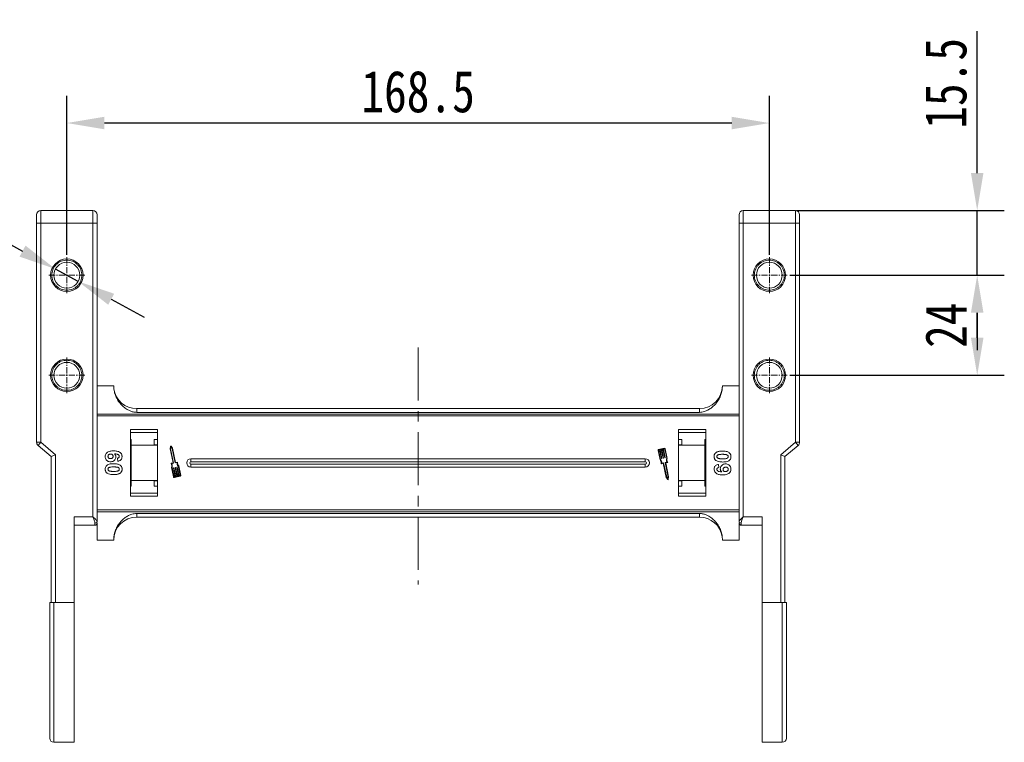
# Model space of a CAD drawing. Header units: millimetres. Extents: x -623 to 852, y 50 to 1083.
# Tile 13 of 72: x -453 to -217, y 607 to 781. Entities that reach past the tile are written whole.
import ezdxf

# ---------------------------------------------------------------- set-up
doc = ezdxf.new("R2010")
doc.units = ezdxf.units.MM
doc.linetypes.add('CENTER', pattern=[0.6, 0.375, -0.075, 0.075, -0.075])
doc.linetypes.add('CENTERX2', pattern=[20.32, 12.7, -2.54, 2.54, -2.54])
doc.styles.get("Standard").update_dxf_attribs({"font": '仿宋_GB2312.ttf', "width": 0.8})
doc.dimstyles.new('ISO-45.1', dxfattribs={"dimtxt": 10, "dimasz": 9, "dimexe": 6.5, "dimexo": 0.625, "dimgap": 2.5, "dimtad": 1, "dimtoh": 1, "dimdsep": 46, "dimtxsty": 'Standard', "dimcen": 2.5, "dimadec": 0, "dimazin": 0, "dimtfac": 1, "dimtmove": 0, "dimatfit": 3, "dimfxl": 0, "dimarcsym": 0})
doc.dimstyles.new('副本 ISO-45.1', dxfattribs={"dimtxt": 10, "dimasz": 9, "dimexe": 6.5, "dimexo": 0.625, "dimgap": 2.5, "dimtad": 1, "dimdsep": 46, "dimtxsty": 'Standard', "dimcen": 2.5, "dimadec": 0, "dimazin": 0, "dimtfac": 1, "dimtmove": 0, "dimatfit": 3, "dimfxl": 0, "dimarcsym": 0})

# ---------------------------------------------------------------- blocks, each defined once
blk = doc.blocks.new('*D2999')
at = {"color": 0, "lineweight": -2}
for p, q in [((-268.25, 719.38), (-216.8, 719.38)), ((-223.3, 704.38), (-223.3, 710.38)), ((-268.25, 695.38), (-216.8, 695.38))]:
    blk.add_line(p, q, dxfattribs=at)
at = {"color": 0, "lineweight": 9}
for points in [[(-224.8, 710.38), (-221.8, 710.38), (-223.3, 719.38)], [(-224.8, 704.38), (-221.8, 704.38), (-223.3, 695.38)]]:
    blk.add_solid(points, dxfattribs=at)
at = {"layer": 'Defpoints', "color": 0, "lineweight": 9}
for p in [(-268.87, 719.38), (-223.3, 719.38), (-268.87, 695.38)]:
    blk.add_point(p, dxfattribs=at)
at = {"color": 0, "lineweight": 9, "insert": (-230.8, 707.38), "char_height": 10, "attachment_point": 5, "rotation": 90}
blk.add_mtext('24', dxfattribs=at)
blk = doc.blocks.new('*D3000')
at = {"color": 0, "lineweight": -2}
for p, q in [((-223.3, 743.88), (-223.3, 777.86)), ((-266.61, 734.88), (-216.8, 734.88)), ((-223.3, 719.38), (-223.3, 734.88)), ((-268.25, 719.38), (-216.8, 719.38)), ((-223.3, 710.38), (-223.3, 701.38))]:
    blk.add_line(p, q, dxfattribs=at)
at = {"color": 0, "lineweight": 9}
for points in [[(-224.8, 743.88), (-221.8, 743.88), (-223.3, 734.88)], [(-224.8, 710.38), (-221.8, 710.38), (-223.3, 719.38)]]:
    blk.add_solid(points, dxfattribs=at)
at = {"layer": 'Defpoints', "color": 0, "lineweight": 9}
for p in [(-267.23, 734.88), (-223.3, 734.88), (-268.87, 719.38)]:
    blk.add_point(p, dxfattribs=at)
at = {"color": 0, "lineweight": 9, "insert": (-230.8, 765.37), "char_height": 10, "attachment_point": 5, "rotation": 90}
blk.add_mtext('15.5', dxfattribs=at)
blk = doc.blocks.new('*D3001')
at = {"color": 0, "lineweight": -2}
for p, q in [((-441.66, 724.29), (-441.66, 762.36)), ((-273.16, 724.29), (-273.16, 762.36)), ((-282.16, 755.86), (-432.66, 755.86))]:
    blk.add_line(p, q, dxfattribs=at)
at = {"color": 0, "lineweight": 9}
for points in [[(-432.66, 757.36), (-432.66, 754.36), (-441.66, 755.86)], [(-282.16, 757.36), (-282.16, 754.36), (-273.16, 755.86)]]:
    blk.add_solid(points, dxfattribs=at)
at = {"layer": 'Defpoints', "color": 0, "lineweight": 9}
for p in [(-441.66, 755.86), (-441.66, 723.67), (-273.16, 723.67)]:
    blk.add_point(p, dxfattribs=at)
at = {"color": 0, "lineweight": 9, "insert": (-357.41, 763.36), "char_height": 10, "attachment_point": 5}
blk.add_mtext('168.5', dxfattribs=at)
blk = doc.blocks.new('*D3009')
at = {"color": 0, "lineweight": -2}
for p, q in [((-489.72, 732.59), (-466.02, 732.59)), ((-466.02, 732.59), (-452.3, 725.15)), ((-438.94, 717.9), (-444.39, 720.86)), ((-431.03, 713.61), (-423.11, 709.32))]:
    blk.add_line(p, q, dxfattribs=at)
at = {"color": 0, "lineweight": 9}
for points in [[(-451.58, 726.47), (-453.01, 723.83), (-444.39, 720.86)], [(-430.31, 714.93), (-431.74, 712.29), (-438.94, 717.9)]]:
    blk.add_solid(points, dxfattribs=at)
at = {"layer": 'Defpoints', "color": 0, "lineweight": 9}
for p in [(-444.39, 720.86), (-438.94, 717.9)]:
    blk.add_point(p, dxfattribs=at)
at = {"color": 0, "lineweight": 9, "insert": (-479.12, 740.09), "char_height": 10, "attachment_point": 5}
blk.add_mtext('∅6.2', dxfattribs=at)

msp = doc.modelspace()

# ---------------------------------------------------------------- linework, layer by layer
at = {"color": 7, "linetype": 'Continuous', "lineweight": 15}
for p, q in [((-447.912, 734.88), (-447.912, 731.88)), ((-435.412, 734.88), (-447.912, 734.88)), ((-435.412, 734.88), (-435.412, 731.88)), ((-279.412, 731.88), (-279.412, 734.88)), ((-266.912, 734.88), (-279.412, 734.88)), ((-266.912, 731.88), (-266.912, 734.88)), ((-448.912, 731.88), (-447.912, 731.88)), ((-448.912, 731.88), (-448.912, 679.34)), ((-447.912, 679.34), (-447.912, 731.88)), ((-447.912, 731.88), (-435.412, 731.88)), ((-435.412, 731.88), (-435.412, 661.443)), ((-435.412, 731.88), (-434.412, 731.88)), ((-434.412, 660.325), (-434.412, 731.88)), ((-280.412, 731.88), (-280.412, 660.325)), ((-279.412, 731.88), (-280.412, 731.88)), ((-279.412, 661.443), (-279.412, 731.88)), ((-279.412, 731.88), (-266.912, 731.88)), ((-266.912, 731.88), (-266.912, 679.34)), ((-265.912, 731.88), (-266.912, 731.88)), ((-265.912, 679.34), (-265.912, 731.88)), ((-434.412, 692.88), (-430.412, 692.88)), ((-280.412, 692.88), (-284.412, 692.88)), ((-424.912, 687.38), (-424.912, 686.494)), ((-357.412, 687.38), (-424.912, 687.38)), ((-289.912, 687.38), (-357.412, 687.38)), ((-289.912, 687.38), (-289.912, 686.494)), ((-357.412, 686.087), (-434.412, 686.087)), ((-434.412, 685.668), (-357.412, 685.668)), ((-424.912, 686.494), (-357.412, 686.494)), ((-357.412, 686.494), (-289.912, 686.494)), ((-280.412, 686.087), (-357.412, 686.087)), ((-357.412, 685.668), (-280.412, 685.668)), ((-426.412, 682.38), (-426.412, 666.38)), ((-419.912, 682.38), (-426.412, 682.38)), ((-426.412, 681.63), (-419.912, 681.63)), ((-419.912, 666.38), (-419.912, 682.38)), ((-294.912, 682.38), (-294.912, 666.38)), ((-288.412, 682.38), (-294.912, 682.38)), ((-294.912, 681.63), (-288.412, 681.63)), ((-288.412, 666.38), (-288.412, 682.38)), ((-447.912, 679.34), (-448.912, 679.34)), ((-447.912, 679.34), (-448.563, 678.58)), ((-448.563, 678.58), (-445.412, 675.88)), ((-444.412, 676.34), (-447.912, 679.34)), ((-426.412, 679.993), (-426.212, 679.993)), ((-426.212, 678.63), (-426.212, 679.993)), ((-419.912, 678.63), (-426.212, 678.63)), ((-426.212, 678.63), (-426.212, 670.13)), ((-419.912, 679.993), (-420.712, 679.993)), ((-420.712, 679.993), (-420.712, 678.676)), ((-420.712, 678.676), (-419.912, 678.676)), ((-416.777, 678.369), (-416.895, 677.767)), ((-416.688, 678.21), (-416.775, 677.768)), ((-416.43, 677.841), (-416.688, 678.21)), ((-416.32, 677.889), (-416.671, 678.391)), ((-415.699, 674.38), (-416.43, 677.841)), ((-415.602, 674.49), (-416.32, 677.889)), ((-298.349, 677.876), (-299.728, 677.585)), ((-294.112, 679.993), (-294.912, 679.993)), ((-294.912, 678.676), (-294.112, 678.676)), ((-288.612, 678.63), (-294.912, 678.63)), ((-294.112, 678.676), (-294.112, 679.993)), ((-288.612, 679.993), (-288.412, 679.993)), ((-288.612, 679.993), (-288.612, 678.63)), ((-288.612, 670.13), (-288.612, 678.63)), ((-266.912, 679.34), (-270.412, 676.34)), ((-269.412, 675.88), (-266.261, 678.58)), ((-266.912, 679.34), (-265.912, 679.34)), ((-266.261, 678.58), (-266.912, 679.34)), ((-445.412, 675.88), (-444.412, 676.34)), ((-445.412, 675.88), (-445.412, 640.88)), ((-444.412, 640.88), (-444.412, 676.34)), ((-429.456, 674.739), (-429.54, 675.508)), ((-416.895, 677.767), (-416.183, 674.398)), ((-416.775, 677.768), (-416.043, 674.307)), ((-299.864, 677.376), (-299.383, 675.098)), ((-299.749, 677.4), (-299.275, 675.158)), ((-299.474, 677.519), (-299.704, 677.47)), ((-299.034, 675.436), (-299.474, 677.519)), ((-299.072, 677.604), (-299.359, 677.543)), ((-299.359, 677.543), (-298.919, 675.46)), ((-298.632, 675.521), (-299.072, 677.604)), ((-298.67, 677.689), (-298.957, 677.628)), ((-298.957, 677.628), (-298.517, 675.545)), ((-298.23, 675.606), (-298.67, 677.689)), ((-298.54, 675.51), (-298.597, 675.498)), ((-298.325, 677.761), (-298.555, 677.713)), ((-298.555, 677.713), (-298.115, 675.63)), ((-297.782, 675.473), (-298.255, 677.716)), ((-298.137, 675.595), (-298.195, 675.583)), ((-297.659, 675.462), (-298.141, 677.74)), ((-270.412, 676.34), (-270.412, 640.88)), ((-269.412, 675.88), (-270.412, 676.34)), ((-269.412, 640.88), (-269.412, 675.88)), ((-416.205, 674.363), (-416.621, 674.275)), ((-416.55, 673.298), (-416.069, 671.019)), ((-416.066, 674.272), (-416.51, 674.178)), ((-416.428, 673.286), (-415.954, 671.043)), ((-415.655, 671.047), (-416.095, 673.129)), ((-416.072, 673.164), (-416.015, 673.176)), ((-415.98, 673.154), (-415.54, 671.071)), ((-415.253, 671.132), (-415.693, 673.214)), ((-415.67, 673.249), (-415.612, 673.261)), ((-415.22, 674.451), (-415.664, 674.357)), ((-415.158, 674.584), (-415.602, 674.49)), ((-415.578, 673.239), (-415.138, 671.156)), ((-414.85, 671.217), (-415.29, 673.299)), ((-415.268, 673.334), (-415.21, 673.346)), ((-415.175, 673.323), (-414.735, 671.241)), ((-414.46, 671.359), (-414.934, 673.602)), ((-414.345, 671.383), (-414.827, 673.662)), ((-357.412, 675.38), (-411.912, 675.38)), ((-411.912, 674.665), (-411.912, 675.38)), ((-357.412, 674.665), (-411.912, 674.665)), ((-411.912, 673.38), (-411.912, 674.095)), ((-411.912, 674.095), (-357.412, 674.095)), ((-411.912, 673.38), (-357.412, 673.38)), ((-302.912, 675.38), (-357.412, 675.38)), ((-302.912, 674.665), (-357.412, 674.665)), ((-357.412, 674.095), (-302.912, 674.095)), ((-357.412, 673.38), (-302.912, 673.38)), ((-302.912, 675.38), (-302.912, 674.665)), ((-302.912, 673.38), (-302.912, 674.095)), ((-299.052, 674.175), (-298.608, 674.269)), ((-298.942, 675.425), (-298.999, 675.413)), ((-298.99, 674.309), (-298.546, 674.402)), ((-298.608, 674.269), (-297.89, 670.871)), ((-298.511, 674.38), (-297.78, 670.918)), ((-297.435, 670.991), (-298.166, 674.453)), ((-298.143, 674.487), (-297.699, 674.581)), ((-297.315, 670.992), (-298.027, 674.362)), ((-298.004, 674.397), (-297.589, 674.485)), ((-285.368, 674.021), (-285.284, 673.252)), ((-415.885, 670.998), (-415.655, 671.047)), ((-415.86, 670.883), (-414.481, 671.175)), ((-415.54, 671.071), (-415.253, 671.132)), ((-415.138, 671.156), (-414.85, 671.217)), ((-414.735, 671.241), (-414.506, 671.289)), ((-297.89, 670.871), (-297.539, 670.369)), ((-297.78, 670.918), (-297.521, 670.549)), ((-297.521, 670.549), (-297.435, 670.991)), ((-297.433, 670.391), (-297.315, 670.992)), ((-426.212, 668.766), (-426.412, 668.766)), ((-426.212, 670.13), (-419.912, 670.13)), ((-426.212, 668.766), (-426.212, 670.13)), ((-419.912, 670.084), (-420.712, 670.084)), ((-420.712, 670.084), (-420.712, 668.766)), ((-420.712, 668.766), (-419.912, 668.766)), ((-294.912, 670.13), (-288.612, 670.13)), ((-294.112, 670.084), (-294.912, 670.084)), ((-294.912, 668.766), (-294.112, 668.766)), ((-294.112, 668.766), (-294.112, 670.084)), ((-288.612, 670.13), (-288.612, 668.766)), ((-288.412, 668.766), (-288.612, 668.766)), ((-419.912, 667.13), (-426.412, 667.13)), ((-426.412, 666.38), (-419.912, 666.38)), ((-288.412, 667.13), (-294.912, 667.13)), ((-294.912, 666.38), (-288.412, 666.38)), ((-439.912, 661.443), (-439.912, 640.88)), ((-435.412, 661.443), (-439.912, 661.443)), ((-357.412, 663.092), (-434.412, 663.092)), ((-434.412, 662.673), (-357.412, 662.673)), ((-357.412, 662.265), (-424.912, 662.265)), ((-424.912, 662.265), (-424.912, 661.38)), ((-424.912, 661.38), (-357.412, 661.38)), ((-280.412, 663.092), (-357.412, 663.092)), ((-357.412, 662.673), (-280.412, 662.673)), ((-289.912, 662.265), (-357.412, 662.265)), ((-357.412, 661.38), (-289.912, 661.38)), ((-289.912, 661.38), (-289.912, 662.265)), ((-274.912, 661.443), (-279.412, 661.443)), ((-274.912, 640.88), (-274.912, 661.443)), ((-439.912, 659.443), (-434.912, 659.443)), ((-434.912, 659.443), (-434.912, 659.952)), ((-434.412, 660.059), (-434.412, 660.325)), ((-434.412, 659.888), (-434.412, 655.88)), ((-280.412, 659.888), (-280.412, 655.88)), ((-279.912, 659.952), (-279.912, 659.443)), ((-279.912, 659.443), (-274.912, 659.443)), ((-430.412, 655.88), (-434.412, 655.88)), ((-284.412, 655.88), (-280.412, 655.88)), ((-444.412, 640.88), (-444.762, 640.88)), ((-444.762, 640.88), (-444.762, 607.38)), ((-439.912, 640.88), (-444.412, 640.88)), ((-439.912, 640.88), (-439.912, 607.38)), ((-270.412, 640.88), (-274.912, 640.88)), ((-274.912, 607.38), (-274.912, 640.88)), ((-270.062, 640.88), (-270.412, 640.88)), ((-270.062, 607.38), (-270.062, 640.88)), ((-444.762, 607.38), (-439.912, 607.38)), ((-274.912, 607.38), (-270.062, 607.38))]:
    msp.add_line(p, q, dxfattribs=at)
at = {"color": 1, "linetype": 'CENTER', "lineweight": 9, "ltscale": 3.9624}
for p, q in [((-441.662, 715.09), (-441.662, 723.67)), ((-273.162, 715.09), (-273.162, 723.67)), ((-445.952, 719.38), (-437.372, 719.38)), ((-277.452, 719.38), (-268.872, 719.38)), ((-441.662, 691.09), (-441.662, 699.67)), ((-273.162, 691.09), (-273.162, 699.67)), ((-445.952, 695.38), (-437.372, 695.38)), ((-277.452, 695.38), (-268.872, 695.38))]:
    msp.add_line(p, q, dxfattribs=at)
at = {"color": 1, "linetype": 'CENTERX2', "lineweight": 13}
msp.add_line((-357.412, 702.046), (-357.412, 645.208), dxfattribs=at)
at = {"color": 7, "linetype": 'Continuous', "lineweight": 15}
for centre, radius in [((-441.662, 719.38), 3.9), ((-273.162, 719.38), 3.9), ((-441.662, 719.38), 3.1), ((-273.162, 719.38), 3.1), ((-441.662, 695.38), 3.9), ((-273.162, 695.38), 3.9), ((-441.662, 695.38), 3.1), ((-273.162, 695.38), 3.1)]:
    msp.add_circle(centre, radius, dxfattribs=at)
for centre, radius, start, end in [((-447.912, 733.88), 1, 90, 180), ((-435.412, 733.88), 1, 0, 90), ((-279.412, 733.88), 1, 90, 180), ((-266.912, 733.88), 1, 0, 90), ((-424.912, 692.88), 5.5, 187.91122, 270), ((-289.912, 692.88), 5.5, 270, 360), ((-447.912, 679.34), 1, 180, 229.39871), ((-416.719, 678.357), 0.0587, 34.95116, 168.90824), ((-298.313, 677.704), 0.176, 11.9297, 101.9297), ((-266.912, 679.34), 1, 310.60129, 0), ((-299.692, 677.413), 0.176, 101.9297, 191.9297), ((-299.692, 677.413), 0.0587, 101.9297, 191.9297), ((-298.948, 675.454), 0.0294, 281.9297, 11.9297), ((-298.603, 675.527), 0.0294, 191.9297, 281.9297), ((-298.546, 675.539), 0.0294, 281.9297, 11.9297), ((-298.313, 677.704), 0.0587, 11.9297, 101.9297), ((-298.201, 675.612), 0.0294, 191.9297, 281.9297), ((-298.144, 675.624), 0.0294, 281.9297, 11.9297), ((-296.861, 675.108), 0.99, 158.37041, 212.16635), ((-296.861, 675.108), 0.873, 156.11204, 217.44471), ((-416.609, 674.217), 0.0587, 101.9297, 217.44471), ((-417.348, 673.651), 0.873, 336.11204, 37.44471), ((-417.348, 673.651), 0.99, 338.37041, 32.16635), ((-416.211, 674.391), 0.0294, 281.9297, 11.9297), ((-416.066, 673.135), 0.0294, 101.9297, 191.9297), ((-416.072, 674.301), 0.0294, 281.9297, 11.9297), ((-416.009, 673.147), 0.0294, 11.9297, 101.9297), ((-415.67, 674.386), 0.0294, 191.9297, 281.9297), ((-415.664, 673.22), 0.0294, 101.9297, 191.9297), ((-415.606, 673.232), 0.0294, 11.9297, 101.9297), ((-415.262, 673.305), 0.0294, 101.9297, 191.9297), ((-414.24, 674.308), 0.99, 171.69305, 225.48899), ((-415.204, 673.317), 0.0294, 11.9297, 101.9297), ((-415.145, 674.527), 0.0587, 346.41469, 101.9297), ((-414.24, 674.308), 0.873, 166.41469, 227.74736), ((-411.912, 674.38), 1, 90, 270), ((-411.912, 674.38), 0.285, 90, 270), ((-302.912, 674.38), 1, 270, 90), ((-302.912, 674.38), 0.285, 270, 90), ((-299.97, 674.452), 0.873, 346.41469, 47.74736), ((-299.97, 674.452), 0.99, 351.69305, 45.48899), ((-299.064, 674.233), 0.0587, 166.41469, 281.9297), ((-299.005, 675.442), 0.0294, 191.9297, 281.9297), ((-298.54, 674.374), 0.0294, 11.9297, 101.9297), ((-298.137, 674.459), 0.0294, 101.9297, 191.9297), ((-297.998, 674.368), 0.0294, 101.9297, 191.9297), ((-297.601, 674.542), 0.0587, 281.9297, 37.44471), ((-415.897, 671.056), 0.176, 191.9297, 281.9297), ((-415.897, 671.056), 0.0587, 191.9297, 281.9297), ((-414.518, 671.347), 0.0587, 281.9297, 11.9297), ((-414.518, 671.347), 0.176, 281.9297, 11.9297), ((-297.49, 670.402), 0.0587, 214.95116, 348.90824), ((-424.912, 655.88), 5.5, 90, 180), ((-289.912, 655.88), 5.5, 7.91122, 90), ((-434.857, 660.399), 0.451, 262.91865, 350.4798), ((-434.912, 659.943), 0.5, 270, 0), ((-279.968, 660.399), 0.451, 189.5202, 277.08135), ((-279.912, 659.943), 0.5, 180, 270), ((-444.762, 608.38), 1, 180, 270), ((-270.062, 608.38), 1, 270, 0)]:
    msp.add_arc(centre, radius, start, end, dxfattribs=at)
for points, knots in [([(-448.912, 733.88), (-448.912, 733.853), (-448.912, 733.811), (-448.912, 733.562), (-448.912, 733.304), (-448.912, 732.986), (-448.912, 732.52), (-448.912, 732.131), (-448.912, 731.88)], [0, 0, 0, 0, 0.2394429, 0.3698071, 0.5000001, 0.6303641, 0.7605571, 1, 1, 1, 1]), ([(-434.412, 731.88), (-434.412, 732.131), (-434.412, 732.52), (-434.412, 732.986), (-434.412, 733.304), (-434.412, 733.562), (-434.412, 733.811), (-434.412, 733.853), (-434.412, 733.88)], [0, 0, 0, 0, 0.2394429, 0.3696359, 0.4999999, 0.6301929, 0.7605571, 1, 1, 1, 1]), ([(-280.412, 733.88), (-280.412, 733.853), (-280.412, 733.811), (-280.412, 733.562), (-280.412, 733.304), (-280.412, 732.986), (-280.412, 732.52), (-280.412, 732.131), (-280.412, 731.88)], [0, 0, 0, 0, 0.2394429, 0.3696359, 0.4999999, 0.6301929, 0.7605571, 1, 1, 1, 1]), ([(-265.912, 731.88), (-265.912, 732.131), (-265.912, 732.52), (-265.912, 732.986), (-265.912, 733.304), (-265.912, 733.562), (-265.912, 733.811), (-265.912, 733.853), (-265.912, 733.88)], [0, 0, 0, 0, 0.23944295, 0.36980709, 0.50000008, 0.63036414, 0.76055705, 1, 1, 1, 1]), ([(-441.662, 715.78), (-441.888, 715.792), (-442.341, 715.816), (-443.013, 716.02), (-443.653, 716.348), (-444.225, 716.817), (-444.615, 717.293), (-444.862, 717.717), (-445.058, 718.146), (-445.22, 718.701), (-445.283, 719.38), (-445.22, 720.058), (-445.023, 720.73), (-444.693, 721.371), (-444.225, 721.942), (-443.749, 722.332), (-443.325, 722.58), (-442.896, 722.774), (-442.341, 722.944), (-441.888, 722.968), (-441.662, 722.98)], [0, 0, 0, 0, 0.05998, 0.1199831, 0.1849463, 0.249957, 0.3149202, 0.3472901, 0.3800161, 0.4399843, 0.4999996, 0.5599679, 0.6199831, 0.6849463, 0.749957, 0.8149202, 0.8472901, 0.8800161, 0.9399965, 1, 1, 1, 1]), ([(-441.662, 722.98), (-441.436, 722.968), (-440.983, 722.944), (-440.311, 722.739), (-439.671, 722.411), (-439.099, 721.943), (-438.709, 721.466), (-438.462, 721.043), (-438.267, 720.614), (-438.104, 720.058), (-438.041, 719.38), (-438.104, 718.701), (-438.301, 718.029), (-438.631, 717.389), (-439.099, 716.817), (-439.575, 716.427), (-439.999, 716.179), (-440.428, 715.985), (-440.983, 715.816), (-441.436, 715.792), (-441.662, 715.78)], [0, 0, 0, 0, 0.05998, 0.1199831, 0.1849463, 0.249957, 0.3149202, 0.3472901, 0.3800161, 0.4399843, 0.4999996, 0.5599679, 0.6199831, 0.6849463, 0.749957, 0.8149202, 0.8472901, 0.8800161, 0.9399965, 1, 1, 1, 1]), ([(-273.162, 715.78), (-273.388, 715.792), (-273.841, 715.816), (-274.513, 716.02), (-275.153, 716.348), (-275.725, 716.817), (-276.115, 717.293), (-276.362, 717.717), (-276.558, 718.146), (-276.72, 718.701), (-276.783, 719.38), (-276.72, 720.058), (-276.523, 720.73), (-276.193, 721.371), (-275.725, 721.942), (-275.249, 722.332), (-274.825, 722.58), (-274.396, 722.774), (-273.841, 722.944), (-273.388, 722.968), (-273.162, 722.98)], [0, 0, 0, 0, 0.05998, 0.1199831, 0.1849463, 0.249957, 0.3149202, 0.3472901, 0.3800161, 0.4399843, 0.4999996, 0.5599679, 0.6199831, 0.6849463, 0.749957, 0.8149202, 0.8472901, 0.8800161, 0.9399965, 1, 1, 1, 1]), ([(-273.162, 722.98), (-272.936, 722.968), (-272.483, 722.944), (-271.811, 722.739), (-271.171, 722.411), (-270.599, 721.943), (-270.209, 721.466), (-269.962, 721.043), (-269.767, 720.614), (-269.604, 720.058), (-269.541, 719.38), (-269.604, 718.701), (-269.801, 718.029), (-270.131, 717.389), (-270.599, 716.817), (-271.075, 716.427), (-271.499, 716.179), (-271.928, 715.985), (-272.483, 715.816), (-272.936, 715.792), (-273.162, 715.78)], [0, 0, 0, 0, 0.05998, 0.1199831, 0.1849463, 0.249957, 0.3149202, 0.3472901, 0.3800161, 0.4399843, 0.4999996, 0.5599679, 0.6199831, 0.6849463, 0.749957, 0.8149202, 0.8472901, 0.8800161, 0.9399965, 1, 1, 1, 1]), ([(-441.662, 691.78), (-441.888, 691.792), (-442.341, 691.816), (-443.013, 692.02), (-443.653, 692.348), (-444.225, 692.817), (-444.615, 693.293), (-444.862, 693.717), (-445.058, 694.146), (-445.22, 694.701), (-445.283, 695.38), (-445.22, 696.058), (-445.023, 696.73), (-444.693, 697.371), (-444.225, 697.942), (-443.749, 698.332), (-443.325, 698.58), (-442.896, 698.774), (-442.341, 698.944), (-441.888, 698.968), (-441.662, 698.98)], [0, 0, 0, 0, 0.05997996, 0.1199831, 0.18494633, 0.24995699, 0.31492025, 0.34729014, 0.38001606, 0.43998433, 0.49999957, 0.55996785, 0.6199831, 0.68494633, 0.74995699, 0.81492025, 0.84729014, 0.88001606, 0.93999645, 1, 1, 1, 1]), ([(-441.662, 698.98), (-441.436, 698.968), (-440.983, 698.944), (-440.311, 698.739), (-439.671, 698.411), (-439.099, 697.943), (-438.709, 697.466), (-438.462, 697.043), (-438.267, 696.614), (-438.104, 696.058), (-438.041, 695.38), (-438.104, 694.701), (-438.301, 694.029), (-438.631, 693.389), (-439.099, 692.817), (-439.575, 692.427), (-439.999, 692.179), (-440.428, 691.985), (-440.983, 691.816), (-441.436, 691.792), (-441.662, 691.78)], [0, 0, 0, 0, 0.05998, 0.1199831, 0.1849463, 0.249957, 0.3149202, 0.3472901, 0.3800161, 0.4399843, 0.4999996, 0.5599679, 0.6199831, 0.6849463, 0.749957, 0.8149202, 0.8472901, 0.8800161, 0.9399965, 1, 1, 1, 1]), ([(-273.162, 691.78), (-273.388, 691.792), (-273.841, 691.816), (-274.513, 692.02), (-275.153, 692.348), (-275.725, 692.817), (-276.115, 693.293), (-276.362, 693.717), (-276.558, 694.146), (-276.72, 694.701), (-276.783, 695.38), (-276.72, 696.058), (-276.523, 696.73), (-276.193, 697.371), (-275.725, 697.942), (-275.249, 698.332), (-274.825, 698.58), (-274.396, 698.774), (-273.841, 698.944), (-273.388, 698.968), (-273.162, 698.98)], [0, 0, 0, 0, 0.05997996, 0.1199831, 0.18494633, 0.24995699, 0.31492025, 0.34729014, 0.38001606, 0.43998433, 0.49999957, 0.55996785, 0.6199831, 0.68494633, 0.74995699, 0.81492025, 0.84729014, 0.88001606, 0.93999645, 1, 1, 1, 1]), ([(-273.162, 698.98), (-272.936, 698.968), (-272.483, 698.944), (-271.811, 698.739), (-271.171, 698.411), (-270.599, 697.943), (-270.209, 697.466), (-269.962, 697.043), (-269.767, 696.614), (-269.604, 696.058), (-269.541, 695.38), (-269.604, 694.701), (-269.801, 694.029), (-270.131, 693.389), (-270.599, 692.817), (-271.075, 692.427), (-271.499, 692.179), (-271.928, 691.985), (-272.483, 691.816), (-272.936, 691.792), (-273.162, 691.78)], [0, 0, 0, 0, 0.05998, 0.1199831, 0.1849463, 0.249957, 0.3149202, 0.3472901, 0.3800161, 0.4399843, 0.4999996, 0.5599679, 0.6199831, 0.6849463, 0.749957, 0.8149202, 0.8472901, 0.8800161, 0.9399965, 1, 1, 1, 1]), ([(-430.412, 692.88), (-430.393, 692.5), (-430.354, 691.74), (-430.052, 690.631), (-429.573, 689.587), (-428.922, 688.639), (-428.116, 687.818), (-427.289, 687.224), (-426.501, 686.829), (-425.75, 686.561), (-425.206, 686.518), (-424.912, 686.494)], [0, 0, 0, 0, 0.1245955, 0.2491892, 0.3738223, 0.4984451, 0.6220504, 0.7455895, 0.8257011, 0.9057067, 1, 1, 1, 1]), ([(-289.912, 686.494), (-289.521, 686.536), (-288.825, 686.609), (-287.905, 687.02), (-287.12, 687.504), (-286.408, 688.107), (-285.745, 688.85), (-285.174, 689.732), (-284.738, 690.738), (-284.464, 691.797), (-284.429, 692.519), (-284.412, 692.88)], [0, 0, 0, 0, 0.12537671, 0.22314387, 0.32104417, 0.42261476, 0.52420473, 0.64378252, 0.76336805, 0.8816833, 1, 1, 1, 1]), ([(-432.463, 675.894), (-432.453, 676.029), (-432.431, 676.301), (-432.23, 676.661), (-431.925, 676.953), (-431.389, 677.193), (-430.879, 677.247), (-430.524, 677.251), (-430.466, 677.252)], [0, 0, 0, 0, 0.1482689, 0.2976473, 0.4424214, 0.6078512, 0.9356585, 1, 1, 1, 1]), ([(-431.159, 674.636), (-431.293, 674.644), (-431.563, 674.66), (-431.945, 674.825), (-432.244, 675.111), (-432.435, 675.484), (-432.454, 675.757), (-432.463, 675.894)], [0, 0, 0, 0, 0.1978309, 0.3972998, 0.5989102, 0.7987412, 1, 1, 1, 1]), ([(-431.797, 675.909), (-431.79, 675.977), (-431.775, 676.114), (-431.658, 676.289), (-431.501, 676.416), (-431.318, 676.474), (-431.199, 676.48), (-431.141, 676.482)], [0, 0, 0, 0, 0.2079047, 0.4199807, 0.6306256, 0.821735, 1, 1, 1, 1]), ([(-431.198, 675.405), (-431.284, 675.409), (-431.422, 675.416), (-431.601, 675.489), (-431.71, 675.599), (-431.784, 675.743), (-431.792, 675.85), (-431.797, 675.909)], [0, 0, 0, 0, 0.2886974, 0.4635526, 0.6399417, 0.8018084, 1, 1, 1, 1]), ([(-430.566, 675.948), (-430.571, 675.88), (-430.581, 675.755), (-430.676, 675.595), (-430.811, 675.476), (-430.995, 675.414), (-431.128, 675.408), (-431.198, 675.405)], [0, 0, 0, 0, 0.2137567, 0.3949441, 0.5765849, 0.7773109, 1, 1, 1, 1]), ([(-429.899, 675.818), (-429.912, 675.682), (-429.936, 675.41), (-430.152, 675.062), (-430.454, 674.796), (-430.807, 674.655), (-431.05, 674.642), (-431.159, 674.636)], [0, 0, 0, 0, 0.2102159, 0.4219747, 0.6200164, 0.8310369, 1, 1, 1, 1]), ([(-431.141, 676.482), (-431.059, 676.477), (-430.923, 676.469), (-430.753, 676.378), (-430.645, 676.256), (-430.576, 676.107), (-430.569, 676), (-430.566, 675.948)], [0, 0, 0, 0, 0.2767209, 0.4568705, 0.6370074, 0.8240683, 1, 1, 1, 1]), ([(-430.466, 677.252), (-430.333, 677.249), (-429.931, 677.24), (-429.375, 677.149), (-428.867, 676.871), (-428.564, 676.524), (-428.426, 676.154), (-428.416, 675.921), (-428.412, 675.836)], [0, 0, 0, 0, 0.1423372, 0.4291269, 0.5899433, 0.7512055, 0.9098946, 1, 1, 1, 1]), ([(-429.079, 675.935), (-429.084, 675.989), (-429.095, 676.097), (-429.195, 676.25), (-429.367, 676.391), (-429.729, 676.5), (-430.029, 676.524), (-430.234, 676.541)], [0, 0, 0, 0, 0.1120492, 0.2243802, 0.3701146, 0.5702758, 1, 1, 1, 1]), ([(-430.234, 676.541), (-430.186, 676.494), (-430.088, 676.4), (-429.996, 676.255), (-429.947, 676.127), (-429.919, 676.028), (-429.903, 675.925), (-429.9, 675.854), (-429.899, 675.818)], [0, 0, 0, 0, 0.2436536, 0.4957602, 0.6178923, 0.7415029, 0.8700251, 1, 1, 1, 1]), ([(-429.54, 675.508), (-429.463, 675.52), (-429.341, 675.54), (-429.196, 675.63), (-429.116, 675.736), (-429.083, 675.844), (-429.08, 675.91), (-429.079, 675.935)], [0, 0, 0, 0, 0.33384, 0.5245467, 0.7163724, 0.8918244, 1, 1, 1, 1]), ([(-428.412, 675.836), (-428.423, 675.7), (-428.442, 675.454), (-428.626, 675.142), (-428.903, 674.901), (-429.2, 674.785), (-429.399, 674.749), (-429.456, 674.739)], [0, 0, 0, 0, 0.2426908, 0.4390024, 0.635006, 0.8950587, 1, 1, 1, 1]), ([(-286.412, 675.893), (-286.41, 675.959), (-286.405, 676.094), (-286.362, 676.292), (-286.284, 676.483), (-286.185, 676.627), (-286.087, 676.734), (-286.03, 676.783), (-286.001, 676.808)], [0, 0, 0, 0, 0.1926347, 0.388697, 0.5820148, 0.7830443, 0.8909593, 1, 1, 1, 1]), ([(-286.006, 674.981), (-286.056, 675.025), (-286.158, 675.115), (-286.274, 675.284), (-286.357, 675.473), (-286.395, 675.642), (-286.41, 675.783), (-286.411, 675.856), (-286.412, 675.893)], [0, 0, 0, 0, 0.1937693, 0.3935642, 0.587886, 0.7891312, 0.8942826, 1, 1, 1, 1]), ([(-286.001, 676.808), (-285.947, 676.847), (-285.837, 676.926), (-285.6, 677.034), (-285.293, 677.125), (-284.956, 677.174), (-284.652, 677.197), (-284.474, 677.199), (-284.385, 677.2)], [0, 0, 0, 0, 0.1184406, 0.2393457, 0.4595932, 0.6849248, 0.8422399, 1, 1, 1, 1]), ([(-285.745, 675.893), (-285.737, 675.961), (-285.724, 676.071), (-285.636, 676.199), (-285.483, 676.304), (-285.209, 676.396), (-284.819, 676.425), (-284.53, 676.429), (-284.385, 676.431)], [0, 0, 0, 0, 0.1253702, 0.2022903, 0.2791788, 0.4647576, 0.7305818, 1, 1, 1, 1]), ([(-285.353, 675.44), (-285.422, 675.463), (-285.533, 675.501), (-285.659, 675.609), (-285.725, 675.73), (-285.743, 675.83), (-285.745, 675.884), (-285.745, 675.893)], [0, 0, 0, 0, 0.3336776, 0.5404125, 0.7472639, 0.9612091, 1, 1, 1, 1]), ([(-282.361, 675.893), (-282.371, 675.757), (-282.391, 675.485), (-282.59, 675.133), (-282.883, 674.862), (-283.304, 674.686), (-283.818, 674.597), (-284.201, 674.589), (-284.393, 674.585)], [0, 0, 0, 0, 0.1474062, 0.2963669, 0.4308106, 0.5797755, 0.7893694, 1, 1, 1, 1]), ([(-284.385, 677.2), (-284.251, 677.198), (-283.948, 677.193), (-283.419, 677.121), (-282.997, 676.98), (-282.79, 676.822), (-282.767, 676.804)], [0, 0, 0, 0, 0.23673076, 0.53755546, 0.94966792, 1, 1, 1, 1]), ([(-284.385, 676.431), (-284.318, 676.431), (-284.185, 676.43), (-284.004, 676.424), (-283.843, 676.414), (-283.701, 676.4), (-283.559, 676.381), (-283.467, 676.357), (-283.42, 676.345)], [0, 0, 0, 0, 0.2059417, 0.4119594, 0.558149, 0.7045024, 0.8518015, 1, 1, 1, 1]), ([(-283.027, 675.893), (-283.033, 675.836), (-283.043, 675.733), (-283.119, 675.602), (-283.267, 675.489), (-283.542, 675.393), (-283.934, 675.359), (-284.234, 675.356), (-284.385, 675.354)], [0, 0, 0, 0, 0.10461361, 0.18881412, 0.27351189, 0.44412695, 0.71948087, 1, 1, 1, 1]), ([(-283.42, 676.345), (-283.351, 676.322), (-283.239, 676.284), (-283.113, 676.175), (-283.047, 676.052), (-283.03, 675.953), (-283.028, 675.899), (-283.027, 675.893)], [0, 0, 0, 0, 0.3348035, 0.5425606, 0.750382, 0.9707212, 1, 1, 1, 1]), ([(-282.767, 676.804), (-282.717, 676.76), (-282.615, 676.67), (-282.499, 676.501), (-282.416, 676.312), (-282.378, 676.143), (-282.363, 676.002), (-282.362, 675.929), (-282.361, 675.893)], [0, 0, 0, 0, 0.1937762, 0.3936, 0.5878635, 0.7889077, 0.894169, 1, 1, 1, 1]), ([(-432.463, 672.867), (-432.453, 673.002), (-432.433, 673.274), (-432.235, 673.628), (-431.921, 673.916), (-431.31, 674.149), (-430.79, 674.164), (-430.431, 674.175)], [0, 0, 0, 0, 0.1475277, 0.2965695, 0.43214, 0.6087374, 1, 1, 1, 1]), ([(-431.797, 672.867), (-431.789, 672.935), (-431.776, 673.045), (-431.689, 673.174), (-431.539, 673.277), (-431.267, 673.37), (-430.877, 673.399), (-430.586, 673.403), (-430.439, 673.405)], [0, 0, 0, 0, 0.125351, 0.2021974, 0.2791824, 0.4597421, 0.727968, 1, 1, 1, 1]), ([(-430.439, 673.405), (-430.373, 673.405), (-430.239, 673.404), (-430.058, 673.398), (-429.897, 673.388), (-429.754, 673.374), (-429.611, 673.355), (-429.518, 673.332), (-429.471, 673.32)], [0, 0, 0, 0, 0.20527, 0.4106157, 0.5571475, 0.7038444, 0.8514751, 1, 1, 1, 1]), ([(-430.431, 674.175), (-430.298, 674.172), (-429.995, 674.167), (-429.467, 674.095), (-429.047, 673.954), (-428.841, 673.796), (-428.818, 673.779)], [0, 0, 0, 0, 0.2373811, 0.5389182, 0.9490817, 1, 1, 1, 1]), ([(-429.471, 673.32), (-429.402, 673.296), (-429.29, 673.258), (-429.164, 673.15), (-429.098, 673.026), (-429.081, 672.927), (-429.079, 672.873), (-429.079, 672.867)], [0, 0, 0, 0, 0.3348035, 0.5425606, 0.750382, 0.9707212, 1, 1, 1, 1]), ([(-428.818, 673.779), (-428.768, 673.734), (-428.666, 673.644), (-428.551, 673.475), (-428.468, 673.287), (-428.43, 673.117), (-428.415, 672.976), (-428.413, 672.903), (-428.412, 672.867)], [0, 0, 0, 0, 0.1937762, 0.3936, 0.5878635, 0.7889077, 0.894169, 1, 1, 1, 1]), ([(-286.412, 672.923), (-286.401, 673.059), (-286.381, 673.305), (-286.199, 673.618), (-285.919, 673.861), (-285.621, 673.975), (-285.422, 674.011), (-285.368, 674.021)], [0, 0, 0, 0, 0.2427882, 0.4388655, 0.6348012, 0.9009361, 1, 1, 1, 1]), ([(-284.393, 674.585), (-284.526, 674.587), (-284.83, 674.592), (-285.348, 674.663), (-285.768, 674.801), (-285.976, 674.958), (-286.006, 674.981)], [0, 0, 0, 0, 0.2372812, 0.5385907, 0.9326774, 1, 1, 1, 1]), ([(-285.284, 673.252), (-285.364, 673.238), (-285.487, 673.217), (-285.631, 673.127), (-285.708, 673.023), (-285.741, 672.916), (-285.744, 672.85), (-285.745, 672.824)], [0, 0, 0, 0, 0.3447142, 0.5290593, 0.7142089, 0.8921959, 1, 1, 1, 1]), ([(-284.385, 675.354), (-284.452, 675.355), (-284.585, 675.356), (-284.766, 675.361), (-284.927, 675.372), (-285.07, 675.386), (-285.213, 675.404), (-285.306, 675.428), (-285.353, 675.44)], [0, 0, 0, 0, 0.2052705, 0.4106164, 0.5571497, 0.7038442, 0.8514711, 1, 1, 1, 1]), ([(-284.925, 672.941), (-284.913, 673.077), (-284.888, 673.349), (-284.671, 673.7), (-284.366, 673.967), (-284.011, 674.106), (-283.77, 674.118), (-283.665, 674.123)], [0, 0, 0, 0, 0.2101886, 0.4217733, 0.6236035, 0.8370344, 1, 1, 1, 1]), ([(-284.258, 672.812), (-284.252, 672.879), (-284.241, 673.005), (-284.148, 673.168), (-284.016, 673.28), (-283.836, 673.345), (-283.704, 673.351), (-283.626, 673.354)], [0, 0, 0, 0, 0.2139369, 0.3980753, 0.5830907, 0.7516657, 1, 1, 1, 1]), ([(-283.665, 674.123), (-283.531, 674.116), (-283.261, 674.1), (-282.881, 673.933), (-282.585, 673.653), (-282.391, 673.282), (-282.371, 673.008), (-282.361, 672.865)], [0, 0, 0, 0, 0.1979267, 0.3977284, 0.5974133, 0.7905838, 1, 1, 1, 1]), ([(-283.626, 673.354), (-283.539, 673.35), (-283.401, 673.344), (-283.222, 673.269), (-283.115, 673.16), (-283.041, 673.017), (-283.032, 672.91), (-283.027, 672.85)], [0, 0, 0, 0, 0.2913202, 0.4655393, 0.6416315, 0.798664, 1, 1, 1, 1]), ([(-432.057, 671.955), (-432.107, 671.999), (-432.209, 672.09), (-432.325, 672.258), (-432.408, 672.447), (-432.446, 672.616), (-432.461, 672.758), (-432.463, 672.83), (-432.463, 672.867)], [0, 0, 0, 0, 0.1937693, 0.3935642, 0.587886, 0.7891312, 0.8942826, 1, 1, 1, 1]), ([(-430.439, 671.559), (-430.573, 671.561), (-430.876, 671.567), (-431.396, 671.637), (-431.819, 671.775), (-432.027, 671.932), (-432.057, 671.955)], [0, 0, 0, 0, 0.2366286, 0.5373614, 0.9329864, 1, 1, 1, 1]), ([(-431.404, 672.414), (-431.473, 672.438), (-431.585, 672.476), (-431.71, 672.583), (-431.776, 672.705), (-431.794, 672.804), (-431.796, 672.859), (-431.797, 672.867)], [0, 0, 0, 0, 0.3336776, 0.5404125, 0.7472639, 0.9612091, 1, 1, 1, 1]), ([(-430.439, 672.328), (-430.506, 672.329), (-430.639, 672.33), (-430.82, 672.336), (-430.981, 672.346), (-431.123, 672.36), (-431.265, 672.379), (-431.358, 672.402), (-431.404, 672.414)], [0, 0, 0, 0, 0.2059417, 0.4119594, 0.558149, 0.7045024, 0.8518015, 1, 1, 1, 1]), ([(-429.079, 672.867), (-429.085, 672.81), (-429.095, 672.708), (-429.169, 672.58), (-429.31, 672.47), (-429.581, 672.37), (-429.977, 672.333), (-430.284, 672.33), (-430.439, 672.328)], [0, 0, 0, 0, 0.1056461, 0.1862213, 0.267042, 0.4315406, 0.7127076, 1, 1, 1, 1]), ([(-428.823, 671.952), (-428.877, 671.913), (-428.987, 671.833), (-429.219, 671.728), (-429.514, 671.638), (-429.845, 671.588), (-430.155, 671.563), (-430.344, 671.56), (-430.439, 671.559)], [0, 0, 0, 0, 0.118432, 0.2393289, 0.4494336, 0.6641784, 0.8318201, 1, 1, 1, 1]), ([(-428.412, 672.867), (-428.414, 672.8), (-428.419, 672.665), (-428.463, 672.467), (-428.54, 672.277), (-428.639, 672.132), (-428.737, 672.025), (-428.794, 671.976), (-428.823, 671.952)], [0, 0, 0, 0, 0.1926273, 0.3886837, 0.5820134, 0.7832006, 0.8910383, 1, 1, 1, 1]), ([(-284.358, 671.508), (-284.492, 671.511), (-284.893, 671.52), (-285.449, 671.61), (-285.957, 671.888), (-286.26, 672.235), (-286.398, 672.605), (-286.408, 672.838), (-286.412, 672.923)], [0, 0, 0, 0, 0.1423372, 0.4291269, 0.5899433, 0.7512055, 0.9098946, 1, 1, 1, 1]), ([(-285.745, 672.824), (-285.74, 672.77), (-285.729, 672.662), (-285.63, 672.51), (-285.46, 672.369), (-285.098, 672.26), (-284.797, 672.235), (-284.59, 672.219)], [0, 0, 0, 0, 0.1120155, 0.2243547, 0.3677679, 0.565827, 1, 1, 1, 1]), ([(-284.59, 672.219), (-284.639, 672.265), (-284.738, 672.359), (-284.826, 672.506), (-284.878, 672.632), (-284.906, 672.731), (-284.921, 672.835), (-284.924, 672.906), (-284.925, 672.941)], [0, 0, 0, 0, 0.24349124, 0.49626585, 0.61820988, 0.7417038, 0.87015842, 1, 1, 1, 1]), ([(-282.361, 672.865), (-282.371, 672.73), (-282.393, 672.458), (-282.595, 672.098), (-282.9, 671.807), (-283.435, 671.567), (-283.944, 671.512), (-284.299, 671.509), (-284.358, 671.508)], [0, 0, 0, 0, 0.148288, 0.2977445, 0.4437132, 0.6077915, 0.9347078, 1, 1, 1, 1]), ([(-283.683, 672.277), (-283.762, 672.282), (-283.895, 672.289), (-284.064, 672.376), (-284.174, 672.496), (-284.247, 672.646), (-284.255, 672.756), (-284.258, 672.812)], [0, 0, 0, 0, 0.26739447, 0.44721416, 0.62712208, 0.81306532, 1, 1, 1, 1]), ([(-283.027, 672.85), (-283.035, 672.782), (-283.049, 672.645), (-283.166, 672.471), (-283.324, 672.343), (-283.507, 672.285), (-283.627, 672.28), (-283.683, 672.277)], [0, 0, 0, 0, 0.2079545, 0.4204057, 0.6273197, 0.8277075, 1, 1, 1, 1]), ([(-435.412, 661.443), (-435.296, 661.173), (-435.115, 660.755), (-434.944, 660.256), (-434.922, 660.047), (-434.912, 659.952)], [0, 0, 0, 0, 0.4984131, 0.7729366, 1, 1, 1, 1]), ([(-435.412, 661.443), (-435.289, 661.337), (-435.045, 661.125), (-434.715, 660.815), (-434.465, 660.536), (-434.429, 660.392), (-434.412, 660.325)], [0, 0, 0, 0, 0.2515188, 0.5017844, 0.7656323, 1, 1, 1, 1]), ([(-424.912, 662.265), (-425.303, 662.224), (-426, 662.15), (-426.919, 661.739), (-427.704, 661.255), (-428.416, 660.653), (-429.08, 659.91), (-429.65, 659.028), (-430.086, 658.021), (-430.36, 656.962), (-430.395, 656.241), (-430.412, 655.88)], [0, 0, 0, 0, 0.1253767, 0.2231439, 0.3210442, 0.4226148, 0.5242047, 0.6437825, 0.7633681, 0.8816833, 1, 1, 1, 1]), ([(-284.412, 655.88), (-284.431, 656.26), (-284.47, 657.02), (-284.773, 658.129), (-285.251, 659.172), (-285.902, 660.12), (-286.708, 660.942), (-287.535, 661.536), (-288.323, 661.93), (-289.074, 662.199), (-289.618, 662.242), (-289.912, 662.265)], [0, 0, 0, 0, 0.1245955, 0.2491892, 0.3738223, 0.4984451, 0.6220504, 0.7455895, 0.8257011, 0.9057067, 1, 1, 1, 1]), ([(-280.412, 660.325), (-280.395, 660.392), (-280.36, 660.536), (-280.109, 660.815), (-279.78, 661.125), (-279.535, 661.337), (-279.412, 661.443)], [0, 0, 0, 0, 0.2343503, 0.4981953, 0.748869, 1, 1, 1, 1]), ([(-279.912, 659.952), (-279.902, 660.047), (-279.881, 660.256), (-279.709, 660.755), (-279.528, 661.173), (-279.412, 661.443)], [0, 0, 0, 0, 0.22707195, 0.50158707, 1, 1, 1, 1]), ([(-280.412, 660.325), (-280.412, 660.208), (-280.412, 660.082), (-280.412, 660.047), (-280.412, 660.045)], [0, 0, 0, 0, 0.93147, 1, 1, 1, 1]), ([(-445.762, 640.88), (-445.762, 639.889), (-445.762, 637.906), (-445.762, 634.899), (-445.762, 631.885), (-445.762, 629.201), (-445.762, 626.899), (-445.762, 624.954), (-445.762, 622.751), (-445.762, 620.351), (-445.762, 617.858), (-445.762, 615.608), (-445.762, 613.643), (-445.762, 611.972), (-445.762, 610.629), (-445.762, 609.595), (-445.762, 608.89), (-445.762, 608.458), (-445.762, 608.406), (-445.762, 608.38)], [0, 0, 0, 0, 0.0582491, 0.116493, 0.1782416, 0.23998, 0.2829052, 0.3257282, 0.3686443, 0.434335, 0.5000152, 0.565706, 0.6313862, 0.6957083, 0.76002, 0.8217687, 0.883507, 0.9417587, 1, 1, 1, 1]), ([(-444.762, 640.88), (-444.875, 640.88), (-445.099, 640.88), (-445.399, 640.88), (-445.625, 640.88), (-445.745, 640.88), (-445.757, 640.88), (-445.762, 640.88)], [0, 0, 0, 0, 0.2146939, 0.4293877, 0.6440816, 0.8587754, 1, 1, 1, 1]), ([(-269.062, 640.88), (-269.073, 640.88), (-269.095, 640.88), (-269.268, 640.88), (-269.521, 640.88), (-269.803, 640.88), (-269.988, 640.88), (-270.062, 640.88)], [0, 0, 0, 0, 0.21469386, 0.42938772, 0.64408158, 0.85877544, 1, 1, 1, 1]), ([(-269.062, 608.38), (-269.062, 608.406), (-269.062, 608.458), (-269.062, 608.89), (-269.062, 609.595), (-269.062, 610.511), (-269.062, 611.513), (-269.062, 612.52), (-269.062, 613.858), (-269.062, 615.608), (-269.062, 617.858), (-269.062, 620.351), (-269.062, 623.045), (-269.062, 625.904), (-269.062, 628.857), (-269.062, 631.885), (-269.062, 634.899), (-269.062, 637.906), (-269.062, 639.889), (-269.062, 640.88)], [0, 0, 0, 0, 0.0582517, 0.116493, 0.1782416, 0.23998, 0.2829052, 0.3257282, 0.3686443, 0.434335, 0.5000152, 0.565706, 0.6313862, 0.6957083, 0.76002, 0.8217687, 0.8835071, 0.9417561, 1, 1, 1, 1])]:
    msp.add_open_spline(points, degree=3, knots=knots, dxfattribs=at)

# ---------------------------------------------------------------- dimensions: what is measured, and where the dimension line sits
at = {"color": 5, "lineweight": 9}
for base, p1, p2, picture, middle in [((-223.301, 734.88), (-268.872, 719.38), (-267.23, 734.88), '*D3000', (-230.801, 765.369)), ((-223.301, 719.38), (-268.872, 695.38), (-268.872, 719.38), '*D2999', (-230.801, 707.38))]:
    dim = msp.add_linear_dim(base=base, p1=p1, p2=p2, angle=90, dimstyle='副本 ISO-45.1', dxfattribs=at)
    dim.commit()
    dim.dimension.update_dxf_attribs({"geometry": picture, "text_midpoint": middle})
dim = msp.add_linear_dim(base=(-441.662, 755.859), p1=(-273.162, 723.67), p2=(-441.662, 723.67), dimstyle='副本 ISO-45.1', dxfattribs=at)
dim.commit()
dim.dimension.update_dxf_attribs({"geometry": '*D3001', "text_midpoint": (-357.412, 763.359)})
dim = msp.add_diameter_dim_2p(p1=(-438.937, 717.902), p2=(-444.387, 720.857), dimstyle='ISO-45.1', dxfattribs=at)
dim.commit()
dim.dimension.update_dxf_attribs({"geometry": '*D3009', "text_midpoint": (-479.12, 732.587), "dimtype": 163})

doc.saveas('drawing.dxf')
